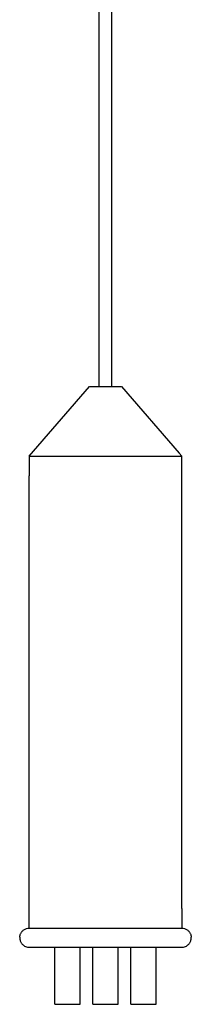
# Model space of a CAD drawing. Header units: millimetres. Extents: x -48 to 48, y -733 to -111.
# Tile 1 of 3: x -27 to 27, y -733 to -422. Entities that reach past the tile are written whole.
import ezdxf

# ---------------------------------------------------------------- set-up
doc = ezdxf.new("R2010")
doc.units = ezdxf.units.MM
doc.layers.add('VISIBLE', color=7, linetype='Continuous')

msp = doc.modelspace()

# ---------------------------------------------------------------- linework, layer by layer
at = {"layer": 'VISIBLE'}
for p, q in [((-2, -537.85), (-2, -177.95)), ((2, -537.85), (2, -177.95)), ((-23.99, -559.85), (-5, -537.85)), ((-5, -537.85), (-4.97, -537.86)), ((-5, -537.85), (-4.97, -537.85)), ((-4.97, -537.85), (-4.87, -537.85)), ((-4.97, -537.86), (-4.87, -537.86)), ((-4.87, -537.85), (-4.79, -537.85)), ((-4.87, -537.86), (-4.79, -537.86)), ((-4.79, -537.85), (-4.69, -537.85)), ((-4.79, -537.86), (-4.69, -537.86)), ((-4.69, -537.85), (-4.57, -537.85)), ((-4.69, -537.86), (-4.57, -537.86)), ((-4.57, -537.85), (-4.42, -537.85)), ((-4.57, -537.86), (-4.42, -537.86)), ((-4.42, -537.85), (-4.26, -537.85)), ((-4.42, -537.86), (-4.26, -537.86)), ((-4.26, -537.85), (-4.07, -537.85)), ((-4.26, -537.86), (-4.07, -537.86)), ((-4.07, -537.85), (-3.85, -537.85)), ((-4.07, -537.86), (-3.85, -537.86)), ((-3.85, -537.85), (-3.62, -537.85)), ((-3.85, -537.86), (-3.62, -537.86)), ((-3.62, -537.85), (-3.37, -537.85)), ((-3.62, -537.86), (-3.37, -537.86)), ((-3.37, -537.85), (-3.1, -537.85)), ((-3.37, -537.86), (-3.1, -537.86)), ((-3.1, -537.85), (-2.8, -537.85)), ((-3.1, -537.86), (-2.8, -537.86)), ((-2.8, -537.85), (-2.5, -537.85)), ((-2.8, -537.86), (-2.5, -537.86)), ((-2.5, -537.85), (-2.18, -537.85)), ((-2.5, -537.86), (-2.18, -537.86)), ((-2.18, -537.85), (-2, -537.85)), ((-2.18, -537.86), (-1.85, -537.86)), ((-1.85, -537.86), (-1.52, -537.86)), ((-1.52, -537.86), (-1.17, -537.86)), ((-1.17, -537.86), (-0.83, -537.86)), ((-0.83, -537.86), (-0.48, -537.86)), ((-0.48, -537.86), (-0.14, -537.86)), ((-0.14, -537.86), (0.19, -537.86)), ((0.19, -537.86), (0.52, -537.86)), ((0.52, -537.86), (0.84, -537.86)), ((0.84, -537.86), (1.15, -537.86)), ((1.15, -537.86), (1.45, -537.86)), ((1.45, -537.86), (2, -537.86)), ((2, -537.85), (2.5, -537.85)), ((2, -537.85), (2, -537.85)), ((2, -537.86), (2.5, -537.86)), ((2.5, -537.85), (2.97, -537.85)), ((2.5, -537.86), (2.97, -537.86)), ((2.97, -537.85), (3.42, -537.85)), ((2.97, -537.86), (3.42, -537.86)), ((3.42, -537.85), (3.64, -537.85)), ((3.42, -537.86), (3.64, -537.86)), ((3.64, -537.85), (3.85, -537.85)), ((3.64, -537.86), (3.85, -537.86)), ((3.85, -537.85), (4.04, -537.85)), ((3.85, -537.86), (4.04, -537.86)), ((4.04, -537.85), (4.23, -537.85)), ((4.04, -537.86), (4.23, -537.86)), ((4.23, -537.85), (4.4, -537.85)), ((4.23, -537.86), (4.4, -537.86)), ((4.4, -537.85), (4.55, -537.85)), ((4.4, -537.86), (4.55, -537.86)), ((4.55, -537.85), (4.68, -537.85)), ((4.55, -537.86), (4.68, -537.86)), ((4.68, -537.85), (4.79, -537.85)), ((4.68, -537.86), (4.79, -537.86)), ((4.79, -537.85), (4.88, -537.85)), ((4.79, -537.86), (4.88, -537.86)), ((4.88, -537.85), (4.95, -537.85)), ((4.88, -537.86), (4.95, -537.86)), ((4.95, -537.85), (4.99, -537.85)), ((4.95, -537.86), (4.99, -537.85)), ((4.99, -537.85), (5, -537.85)), ((4.99, -537.85), (5, -537.85)), ((5, -537.85), (23.17, -558.89)), ((23.17, -558.89), (23.99, -559.85)), ((-23.99, -559.85), (-23.99, -566.06)), ((-23.99, -559.85), (-23.99, -559.85)), ((-23.99, -559.85), (-23.97, -559.85)), ((-23.97, -559.85), (-23.89, -559.85)), ((-23.89, -559.85), (-23.77, -559.85)), ((-23.77, -559.85), (-23.61, -559.85)), ((-23.61, -559.85), (-23.4, -559.85)), ((-23.4, -559.85), (-23.17, -559.85)), ((-23.17, -559.85), (-22.9, -559.85)), ((-22.9, -559.85), (-22.61, -559.85)), ((-22.61, -559.85), (-22.29, -559.85)), ((-22.29, -559.85), (-21.95, -559.85)), ((-21.95, -559.85), (-21.59, -559.85)), ((-21.59, -559.85), (-21.22, -559.86)), ((-21.22, -559.86), (-20.84, -559.86)), ((-20.84, -559.86), (-20.44, -559.86)), ((-20.44, -559.86), (-20.04, -559.86)), ((-20.04, -559.86), (-19.62, -559.86)), ((-19.62, -559.86), (-19.2, -559.86)), ((-19.2, -559.86), (-18.74, -559.86)), ((-18.74, -559.86), (-18.25, -559.86)), ((-18.25, -559.86), (-17.72, -559.86)), ((-17.72, -559.86), (-17.16, -559.86)), ((-17.16, -559.86), (-16.56, -559.86)), ((-16.56, -559.86), (-15.92, -559.86)), ((-15.92, -559.86), (-15.24, -559.86)), ((-15.24, -559.86), (-14.52, -559.86)), ((-14.52, -559.86), (-13.75, -559.86)), ((-13.75, -559.86), (-12.94, -559.86)), ((-12.94, -559.86), (-12.09, -559.86)), ((-12.09, -559.86), (-11.19, -559.86)), ((-11.19, -559.86), (-10.25, -559.86)), ((-10.25, -559.86), (-9.26, -559.86)), ((-9.26, -559.86), (-8.22, -559.86)), ((-8.22, -559.86), (-7.14, -559.86)), ((-7.14, -559.86), (-6.02, -559.86)), ((-6.02, -559.86), (-4.86, -559.86)), ((-4.86, -559.86), (-3.66, -559.86)), ((-3.66, -559.86), (-2.42, -559.86)), ((-2.42, -559.86), (-1.16, -559.86)), ((-1.16, -559.86), (0.13, -559.86)), ((0.13, -559.86), (1.45, -559.86)), ((1.45, -559.86), (2.78, -559.86)), ((2.78, -559.86), (4.12, -559.86)), ((4.12, -559.86), (4.79, -559.86)), ((4.79, -559.86), (5.47, -559.86)), ((5.47, -559.86), (6.14, -559.86)), ((6.14, -559.86), (6.81, -559.86)), ((6.81, -559.86), (7.47, -559.86)), ((7.47, -559.86), (8.14, -559.86)), ((8.14, -559.86), (8.8, -559.86)), ((8.8, -559.86), (9.45, -559.86)), ((9.45, -559.86), (10.1, -559.86)), ((10.1, -559.86), (10.74, -559.86)), ((10.74, -559.86), (11.37, -559.86)), ((11.37, -559.86), (12, -559.86)), ((12, -559.86), (12.67, -559.86)), ((12.67, -559.86), (13.33, -559.86)), ((13.33, -559.86), (13.97, -559.86)), ((13.97, -559.86), (14.6, -559.86)), ((14.6, -559.86), (15.21, -559.86)), ((15.21, -559.86), (15.81, -559.86)), ((15.81, -559.86), (16.39, -559.86)), ((16.39, -559.86), (16.95, -559.86)), ((16.95, -559.86), (17.49, -559.86)), ((17.49, -559.86), (18.01, -559.86)), ((18.01, -559.86), (18.51, -559.86)), ((18.51, -559.86), (18.99, -559.86)), ((18.99, -559.86), (19.45, -559.86)), ((19.45, -559.86), (19.88, -559.86)), ((19.88, -559.86), (20.29, -559.86)), ((20.29, -559.86), (20.68, -559.86)), ((20.68, -559.86), (21.05, -559.86)), ((21.05, -559.86), (21.4, -559.85)), ((21.4, -559.85), (21.72, -559.85)), ((21.72, -559.85), (22.02, -559.85)), ((22.02, -559.85), (22.3, -559.85)), ((22.3, -559.85), (22.55, -559.85)), ((22.55, -559.85), (22.78, -559.85)), ((22.78, -559.85), (22.99, -559.85)), ((22.99, -559.85), (23.18, -559.85)), ((23.18, -559.85), (23.35, -559.85)), ((23.35, -559.85), (23.5, -559.85)), ((23.5, -559.85), (23.62, -559.85)), ((23.62, -559.85), (23.82, -559.85)), ((23.82, -559.85), (23.94, -559.85)), ((23.94, -559.85), (23.99, -559.85)), ((23.99, -566.06), (23.99, -559.85)), ((23.99, -559.85), (23.99, -559.85)), ((-23.99, -702.6), (-23.99, -566.06)), ((23.99, -702.6), (23.99, -566.06)), ((-23.99, -708.81), (-23.99, -702.6)), ((23.99, -702.6), (23.99, -708.81)), ((-26.99, -711.68), (-26.96, -711.34)), ((-26.96, -711.34), (-26.88, -710.99)), ((-26.88, -710.99), (-26.82, -710.81)), ((-26.88, -710.99), (-26.82, -710.81)), ((-26.88, -710.99), (-26.88, -710.99)), ((-26.82, -710.81), (-26.75, -710.63)), ((-26.82, -710.81), (-26.75, -710.63)), ((-26.75, -710.63), (-26.66, -710.45)), ((-26.75, -710.63), (-26.66, -710.45)), ((-26.75, -710.63), (-26.75, -710.63)), ((-26.75, -710.63), (-26.75, -710.63)), ((-26.66, -710.45), (-26.57, -710.27)), ((-26.66, -710.45), (-26.57, -710.27)), ((-26.57, -710.27), (-26.45, -710.09)), ((-26.57, -710.27), (-26.45, -710.1)), ((-26.57, -710.27), (-26.57, -710.27)), ((-26.57, -710.27), (-26.57, -710.27)), ((-26.45, -710.1), (-26.33, -709.93)), ((-26.45, -710.09), (-26.33, -709.93)), ((-26.33, -709.93), (-26.18, -709.76)), ((-26.33, -709.93), (-26.18, -709.76)), ((-26.33, -709.93), (-26.33, -709.92)), ((-26.33, -709.93), (-26.33, -709.93)), ((-26.18, -709.76), (-26.03, -709.61)), ((-26.18, -709.76), (-26.03, -709.61)), ((-26.03, -709.61), (-25.86, -709.46)), ((-26.03, -709.61), (-25.86, -709.46)), ((-26.03, -709.61), (-26.03, -709.61)), ((-26.03, -709.61), (-26.03, -709.61)), ((-25.86, -709.46), (-25.68, -709.33)), ((-25.86, -709.46), (-25.68, -709.33)), ((-25.68, -709.33), (-25.49, -709.21)), ((-25.68, -709.33), (-25.49, -709.21)), ((-25.68, -709.33), (-25.68, -709.33)), ((-25.68, -709.33), (-25.68, -709.33)), ((-25.49, -709.21), (-25.29, -709.1)), ((-25.49, -709.21), (-25.29, -709.1)), ((-25.29, -709.1), (-25.08, -709.01)), ((-25.29, -709.1), (-25.08, -709.01)), ((-25.29, -709.1), (-25.29, -709.1)), ((-25.29, -709.1), (-25.29, -709.1)), ((-25.08, -709.01), (-24.87, -708.94)), ((-25.08, -709.01), (-24.87, -708.94)), ((-24.87, -708.94), (-24.43, -708.84)), ((-24.87, -708.94), (-24.87, -708.94)), ((-24.43, -708.84), (-23.99, -708.81)), ((-24.43, -708.84), (-24.43, -708.84)), ((-23.99, -708.81), (-23.99, -708.81)), ((-23.99, -708.81), (-23.98, -708.81)), ((-23.98, -708.81), (-23.92, -708.81)), ((-23.92, -708.81), (-23.84, -708.81)), ((-23.84, -708.81), (-23.72, -708.81)), ((-23.72, -708.81), (-23.56, -708.81)), ((-23.56, -708.81), (-23.37, -708.81)), ((-23.37, -708.81), (-23.14, -708.81)), ((-23.14, -708.81), (-22.88, -708.81)), ((-22.88, -708.81), (-22.58, -708.81)), ((-22.58, -708.81), (-22.25, -708.81)), ((-22.25, -708.81), (-21.89, -708.82)), ((-21.89, -708.82), (-21.49, -708.82)), ((-21.49, -708.82), (-21.07, -708.82)), ((-21.07, -708.82), (-20.61, -708.82)), ((-20.61, -708.82), (-20.13, -708.82)), ((-20.13, -708.82), (-19.62, -708.82)), ((-19.62, -708.82), (-19.02, -708.82)), ((-19.02, -708.82), (-18.37, -708.82)), ((-18.37, -708.82), (-17.68, -708.82)), ((-17.68, -708.82), (-16.94, -708.82)), ((-16.94, -708.82), (-16.16, -708.82)), ((-16.16, -708.82), (-15.33, -708.82)), ((-15.33, -708.82), (-14.46, -708.82)), ((-14.46, -708.82), (-13.56, -708.82)), ((-13.56, -708.82), (-12.61, -708.82)), ((-12.61, -708.82), (-11.63, -708.82)), ((-11.63, -708.82), (-10.62, -708.82)), ((-10.62, -708.82), (-9.58, -708.82)), ((-9.58, -708.82), (-8.51, -708.82)), ((-8.51, -708.82), (-7.41, -708.82)), ((-7.41, -708.82), (-6.3, -708.83)), ((-6.3, -708.83), (-5.17, -708.83)), ((-5.17, -708.83), (-4.02, -708.83)), ((-4.02, -708.83), (-2.87, -708.83)), ((-2.87, -708.83), (-1.72, -708.83)), ((-1.72, -708.83), (-0.56, -708.83)), ((-0.56, -708.83), (0.59, -708.83)), ((0.59, -708.83), (1.73, -708.83)), ((1.73, -708.83), (2.86, -708.83)), ((2.86, -708.83), (3.97, -708.83)), ((3.97, -708.83), (5.07, -708.83)), ((5.07, -708.83), (6.15, -708.83)), ((6.15, -708.83), (7.2, -708.82)), ((7.2, -708.82), (8.22, -708.82)), ((8.22, -708.82), (9.21, -708.82)), ((9.21, -708.82), (10.17, -708.82)), ((10.17, -708.82), (11.1, -708.82)), ((11.1, -708.82), (12, -708.82)), ((12, -708.82), (12.95, -708.82)), ((12.95, -708.82), (13.9, -708.82)), ((13.9, -708.82), (14.83, -708.82)), ((14.83, -708.82), (15.74, -708.82)), ((15.74, -708.82), (16.62, -708.82)), ((16.62, -708.82), (17.48, -708.82)), ((17.48, -708.82), (18.3, -708.82)), ((18.3, -708.82), (19.09, -708.82)), ((19.09, -708.82), (19.83, -708.82)), ((19.83, -708.82), (20.52, -708.82)), ((20.52, -708.82), (21.16, -708.82)), ((21.16, -708.82), (21.74, -708.82)), ((21.74, -708.82), (22.26, -708.81)), ((22.26, -708.81), (22.72, -708.81)), ((22.72, -708.81), (23.11, -708.81)), ((23.11, -708.81), (23.43, -708.81)), ((23.43, -708.81), (23.68, -708.81)), ((23.68, -708.81), (23.86, -708.81)), ((23.86, -708.81), (23.96, -708.81)), ((23.96, -708.81), (23.99, -708.81)), ((23.99, -708.81), (24.43, -708.84)), ((23.99, -708.81), (23.99, -708.81)), ((24.43, -708.84), (24.87, -708.94)), ((24.43, -708.84), (24.43, -708.84)), ((24.87, -708.94), (25.08, -709.01)), ((25.08, -709.01), (25.29, -709.1)), ((25.29, -709.1), (25.49, -709.21)), ((25.49, -709.21), (25.68, -709.33)), ((25.68, -709.33), (25.86, -709.46)), ((25.86, -709.46), (26.03, -709.61)), ((26.03, -709.61), (26.19, -709.76)), ((26.19, -709.76), (26.33, -709.93)), ((26.33, -709.93), (26.46, -710.1)), ((26.46, -710.1), (26.57, -710.27)), ((26.57, -710.27), (26.67, -710.45)), ((26.67, -710.45), (26.75, -710.63)), ((26.75, -710.63), (26.82, -710.81)), ((26.82, -710.81), (26.88, -710.99)), ((26.88, -710.99), (26.96, -711.34)), ((26.96, -711.34), (26.99, -711.68)), ((-26.99, -711.68), (-26.99, -711.99)), ((-26.99, -711.99), (-26.95, -712.28)), ((-26.95, -712.28), (-26.9, -712.55)), ((-26.9, -712.55), (-26.83, -712.8)), ((-26.83, -712.8), (-26.74, -713.01)), ((-26.74, -713.01), (-26.65, -713.19)), ((-26.74, -713.01), (-26.74, -713.02)), ((-26.74, -713.01), (-26.74, -713.02)), ((-26.65, -713.19), (-26.55, -713.37)), ((-26.56, -713.37), (-26.55, -713.37)), ((-26.56, -713.37), (-26.55, -713.37)), ((-26.55, -713.37), (-26.43, -713.55)), ((-26.43, -713.55), (-26.29, -713.74)), ((-26.29, -713.74), (-26.12, -713.92)), ((-26.12, -713.92), (-25.93, -714.1)), ((-25.93, -714.1), (-25.71, -714.27)), ((-25.71, -714.27), (-25.47, -714.42)), ((-25.47, -714.42), (-25.19, -714.56)), ((25.19, -714.56), (25.47, -714.42)), ((25.47, -714.42), (25.71, -714.27)), ((25.71, -714.27), (25.93, -714.1)), ((25.93, -714.1), (26.12, -713.92)), ((26.12, -713.92), (26.29, -713.74)), ((26.29, -713.74), (26.43, -713.55)), ((26.43, -713.55), (26.55, -713.37)), ((26.55, -713.37), (26.66, -713.19)), ((26.66, -713.19), (26.74, -713.01)), ((26.74, -713.01), (26.83, -712.8)), ((26.83, -712.8), (26.9, -712.55)), ((26.9, -712.55), (26.95, -712.28)), ((26.95, -712.28), (26.99, -711.99)), ((26.99, -711.99), (26.99, -711.68)), ((-25.19, -714.56), (-24.89, -714.67)), ((-24.89, -714.67), (-24.56, -714.75)), ((-24.56, -714.75), (-24.22, -714.8)), ((-24.22, -714.8), (-24.22, -714.8)), ((-24.22, -714.8), (-24.21, -714.8)), ((-24.21, -714.8), (-24.19, -714.8)), ((-24.19, -714.8), (-23.83, -714.81)), ((-23.83, -714.81), (-23.81, -714.81)), ((-23.81, -714.81), (-23.78, -714.81)), ((-23.78, -714.81), (-23.75, -714.81)), ((-23.75, -714.81), (-23.71, -714.81)), ((-23.71, -714.81), (-23.66, -714.81)), ((-23.66, -714.81), (-23.6, -714.81)), ((-23.6, -714.81), (-23.54, -714.81)), ((-23.54, -714.81), (-23.48, -714.81)), ((-23.48, -714.81), (-23.4, -714.81)), ((-23.4, -714.81), (-23.33, -714.81)), ((-23.33, -714.81), (-23.24, -714.81)), ((-23.24, -714.81), (-23.15, -714.81)), ((-23.15, -714.81), (-23.05, -714.81)), ((-23.05, -714.81), (-22.95, -714.81)), ((-22.95, -714.81), (-22.84, -714.81)), ((-22.84, -714.81), (-22.72, -714.81)), ((-22.72, -714.81), (-22.6, -714.81)), ((-22.6, -714.81), (-22.47, -714.81)), ((-22.47, -714.81), (-22.33, -714.81)), ((-22.33, -714.81), (-22.19, -714.81)), ((-22.19, -714.81), (-22.05, -714.81)), ((-22.05, -714.81), (-21.89, -714.81)), ((-21.89, -714.81), (-21.74, -714.81)), ((-21.74, -714.81), (-21.57, -714.81)), ((-21.57, -714.81), (-21.4, -714.81)), ((-21.4, -714.81), (-21.23, -714.81)), ((-21.23, -714.81), (-21.05, -714.81)), ((-21.05, -714.81), (-20.86, -714.81)), ((-20.86, -714.81), (-20.67, -714.81)), ((-20.67, -714.81), (-20.47, -714.81)), ((-20.47, -714.81), (-20.26, -714.81)), ((-20.26, -714.81), (-20.06, -714.81)), ((-20.06, -714.81), (-19.84, -714.81)), ((-19.84, -714.81), (-19.62, -714.81)), ((-19.62, -714.81), (-19.4, -714.81)), ((-19.4, -714.81), (-19.17, -714.81)), ((-19.17, -714.81), (-18.93, -714.81)), ((-18.93, -714.81), (-18.69, -714.81)), ((-18.69, -714.81), (-18.45, -714.81)), ((-18.45, -714.81), (-18.2, -714.82)), ((-18.2, -714.82), (-17.94, -714.82)), ((-17.94, -714.82), (-17.68, -714.82)), ((-17.68, -714.82), (-17.42, -714.82)), ((-17.42, -714.82), (-17.15, -714.82)), ((-17.15, -714.82), (-16.87, -714.82)), ((-16.87, -714.82), (-16.6, -714.82)), ((-16.6, -714.82), (-16.31, -714.82)), ((-16.31, -714.82), (-16.03, -714.82)), ((-16.03, -714.82), (-15.73, -714.82)), ((-15.99, -732.8), (-15.99, -714.82)), ((-15.73, -714.82), (-15.44, -714.82)), ((-15.44, -714.82), (-15.14, -714.82)), ((-15.14, -714.82), (-14.84, -714.82)), ((-14.84, -714.82), (-14.53, -714.82)), ((-14.53, -714.82), (-14.22, -714.82)), ((-14.22, -714.82), (-13.9, -714.82)), ((-13.9, -714.82), (-13.58, -714.82)), ((-13.58, -714.82), (-13.26, -714.82)), ((-13.26, -714.82), (-12.93, -714.82)), ((-12.93, -714.82), (-12.6, -714.82)), ((-12.6, -714.82), (-12.27, -714.82)), ((-12.27, -714.82), (-11.93, -714.82)), ((-11.93, -714.82), (-11.59, -714.82)), ((-11.59, -714.82), (-11.25, -714.82)), ((-11.25, -714.82), (-10.9, -714.82)), ((-10.9, -714.82), (-10.55, -714.82)), ((-10.55, -714.82), (-10.2, -714.82)), ((-10.2, -714.82), (-9.85, -714.82)), ((-9.85, -714.82), (-9.49, -714.82)), ((-9.49, -714.82), (-9.13, -714.82)), ((-9.13, -714.82), (-8.77, -714.82)), ((-8.77, -714.82), (-8.41, -714.82)), ((-8.41, -714.82), (-8.04, -714.82)), ((-8.04, -714.82), (-7.67, -714.82)), ((-8, -732.8), (-8, -714.82)), ((-7.67, -714.82), (-7.3, -714.82)), ((-7.3, -714.82), (-6.93, -714.82)), ((-6.93, -714.82), (-6.55, -714.82)), ((-6.55, -714.82), (-6.18, -714.82)), ((-6.18, -714.82), (-5.8, -714.82)), ((-5.8, -714.82), (-5.42, -714.82)), ((-5.42, -714.82), (-5.04, -714.82)), ((-5.04, -714.82), (-4.66, -714.82)), ((-4.66, -714.82), (-4.27, -714.82)), ((-4.27, -714.82), (-3.89, -714.82)), ((-4, -732.81), (-4, -714.82)), ((-3.89, -714.82), (-3.5, -714.82)), ((-3.5, -714.82), (-3.11, -714.82)), ((-3.11, -714.82), (-2.73, -714.82)), ((-2.73, -714.82), (-2.34, -714.82)), ((-2.34, -714.82), (-1.95, -714.82)), ((-1.95, -714.82), (-1.56, -714.82)), ((-1.56, -714.82), (-1.17, -714.82)), ((-1.17, -714.82), (-0.78, -714.82)), ((-0.78, -714.82), (-0.39, -714.82)), ((-0.39, -714.82), (0, -714.82)), ((0, -714.82), (0.39, -714.82)), ((0.39, -714.82), (0.78, -714.82)), ((0.78, -714.82), (1.17, -714.82)), ((1.17, -714.82), (1.56, -714.82)), ((1.56, -714.82), (1.95, -714.82)), ((1.95, -714.82), (2.34, -714.82)), ((2.34, -714.82), (2.73, -714.82)), ((2.73, -714.82), (3.11, -714.82)), ((3.11, -714.82), (3.5, -714.82)), ((3.5, -714.82), (3.89, -714.82)), ((3.89, -714.82), (4.27, -714.82)), ((4, -732.81), (4, -714.82)), ((4.27, -714.82), (4.66, -714.82)), ((4.66, -714.82), (5.04, -714.82)), ((5.04, -714.82), (5.42, -714.82)), ((5.42, -714.82), (5.8, -714.82)), ((5.8, -714.82), (6.18, -714.82)), ((6.18, -714.82), (6.55, -714.82)), ((6.55, -714.82), (6.93, -714.82)), ((6.93, -714.82), (7.3, -714.82)), ((7.3, -714.82), (7.67, -714.82)), ((7.67, -714.82), (8.04, -714.82)), ((8, -732.8), (8, -714.82)), ((8.04, -714.82), (8.41, -714.82)), ((8.41, -714.82), (8.77, -714.82)), ((8.77, -714.82), (9.13, -714.82)), ((9.13, -714.82), (9.49, -714.82)), ((9.49, -714.82), (9.85, -714.82)), ((9.85, -714.82), (10.2, -714.82)), ((10.2, -714.82), (10.55, -714.82)), ((10.55, -714.82), (10.9, -714.82)), ((10.9, -714.82), (11.25, -714.82)), ((11.25, -714.82), (11.59, -714.82)), ((11.59, -714.82), (11.93, -714.82)), ((11.93, -714.82), (12.27, -714.82)), ((12.27, -714.82), (12.6, -714.82)), ((12.6, -714.82), (12.93, -714.82)), ((12.93, -714.82), (13.26, -714.82)), ((13.26, -714.82), (13.58, -714.82)), ((13.58, -714.82), (13.9, -714.82)), ((13.9, -714.82), (14.22, -714.82)), ((14.22, -714.82), (14.53, -714.82)), ((14.53, -714.82), (14.84, -714.82)), ((14.84, -714.82), (15.14, -714.82)), ((15.14, -714.82), (15.44, -714.82)), ((15.44, -714.82), (15.73, -714.82)), ((15.73, -714.82), (16.03, -714.82)), ((15.99, -732.8), (15.99, -714.82)), ((16.03, -714.82), (16.31, -714.82)), ((16.31, -714.82), (16.6, -714.82)), ((16.6, -714.82), (16.87, -714.82)), ((16.87, -714.82), (17.15, -714.82)), ((17.15, -714.82), (17.42, -714.82)), ((17.42, -714.82), (17.68, -714.82)), ((17.68, -714.82), (17.94, -714.82)), ((17.94, -714.82), (18.2, -714.82)), ((18.2, -714.82), (18.45, -714.81)), ((18.45, -714.81), (18.69, -714.81)), ((18.69, -714.81), (18.93, -714.81)), ((18.93, -714.81), (19.17, -714.81)), ((19.17, -714.81), (19.4, -714.81)), ((19.4, -714.81), (19.62, -714.81)), ((19.62, -714.81), (19.84, -714.81)), ((19.84, -714.81), (20.06, -714.81)), ((20.06, -714.81), (20.26, -714.81)), ((20.26, -714.81), (20.47, -714.81)), ((20.47, -714.81), (20.67, -714.81)), ((20.67, -714.81), (20.86, -714.81)), ((20.86, -714.81), (21.05, -714.81)), ((21.05, -714.81), (21.23, -714.81)), ((21.23, -714.81), (21.4, -714.81)), ((21.4, -714.81), (21.57, -714.81)), ((21.57, -714.81), (21.74, -714.81)), ((21.74, -714.81), (21.89, -714.81)), ((21.89, -714.81), (22.05, -714.81)), ((22.05, -714.81), (22.19, -714.81)), ((22.19, -714.81), (22.33, -714.81)), ((22.33, -714.81), (22.47, -714.81)), ((22.47, -714.81), (22.6, -714.81)), ((22.6, -714.81), (22.72, -714.81)), ((22.72, -714.81), (22.84, -714.81)), ((22.84, -714.81), (22.95, -714.81)), ((22.95, -714.81), (23.05, -714.81)), ((23.05, -714.81), (23.15, -714.81)), ((23.15, -714.81), (23.24, -714.81)), ((23.24, -714.81), (23.33, -714.81)), ((23.33, -714.81), (23.4, -714.81)), ((23.4, -714.81), (23.48, -714.81)), ((23.48, -714.81), (23.54, -714.81)), ((23.54, -714.81), (23.6, -714.81)), ((23.6, -714.81), (23.66, -714.81)), ((23.66, -714.81), (23.71, -714.81)), ((23.71, -714.81), (23.75, -714.81)), ((23.75, -714.81), (23.78, -714.81)), ((23.78, -714.81), (23.81, -714.81)), ((23.81, -714.81), (23.83, -714.81)), ((23.83, -714.81), (24.19, -714.8)), ((24.19, -714.8), (24.21, -714.8)), ((24.21, -714.8), (24.22, -714.8)), ((24.22, -714.8), (24.56, -714.75)), ((24.22, -714.8), (24.22, -714.8)), ((24.56, -714.75), (24.89, -714.67)), ((24.89, -714.67), (25.19, -714.56)), ((-15.99, -732.8), (-15.99, -732.8)), ((-15.99, -732.8), (-15.99, -732.8)), ((-15.99, -732.8), (-15.94, -732.8)), ((-15.94, -732.8), (-15.87, -732.8)), ((-15.87, -732.8), (-15.78, -732.8)), ((-15.78, -732.8), (-15.67, -732.8)), ((-15.67, -732.8), (-15.54, -732.8)), ((-15.54, -732.8), (-15.41, -732.8)), ((-15.41, -732.8), (-15.27, -732.8)), ((-15.27, -732.8), (-15.11, -732.8)), ((-15.11, -732.8), (-14.93, -732.8)), ((-14.93, -732.8), (-14.73, -732.8)), ((-14.73, -732.8), (-14.49, -732.8)), ((-14.49, -732.8), (-14.23, -732.8)), ((-14.23, -732.8), (-13.93, -732.81)), ((-13.93, -732.81), (-13.6, -732.81)), ((-13.6, -732.81), (-13.23, -732.81)), ((-13.23, -732.81), (-12.84, -732.81)), ((-12.84, -732.81), (-12.41, -732.81)), ((-12.41, -732.81), (-11.97, -732.81)), ((-11.97, -732.81), (-11.51, -732.81)), ((-11.51, -732.81), (-11.04, -732.81)), ((-11.04, -732.81), (-10.57, -732.81)), ((-10.57, -732.81), (-10.12, -732.81)), ((-10.12, -732.81), (-9.7, -732.8)), ((-9.7, -732.8), (-9.31, -732.8)), ((-9.31, -732.8), (-8.96, -732.8)), ((-8.96, -732.8), (-8.67, -732.8)), ((-8.67, -732.8), (-8.43, -732.8)), ((-8.43, -732.8), (-8.24, -732.8)), ((-8.24, -732.8), (-8.11, -732.8)), ((-8.11, -732.8), (-8.03, -732.8)), ((-8.03, -732.8), (-8, -732.8)), ((-8, -732.8), (-8, -732.8)), ((-4, -732.81), (-3.99, -732.81)), ((-4, -732.81), (-4, -732.81)), ((-3.99, -732.81), (-3.95, -732.81)), ((-3.95, -732.81), (-3.88, -732.81)), ((-3.88, -732.81), (-3.78, -732.81)), ((-3.78, -732.81), (-3.67, -732.81)), ((-3.67, -732.81), (-3.55, -732.81)), ((-3.55, -732.81), (-3.41, -732.81)), ((-3.41, -732.81), (-3.27, -732.81)), ((-3.27, -732.81), (-3.12, -732.81)), ((-3.12, -732.81), (-2.94, -732.81)), ((-2.94, -732.81), (-2.73, -732.81)), ((-2.73, -732.81), (-2.5, -732.81)), ((-2.5, -732.81), (-2.23, -732.81)), ((-2.23, -732.81), (-1.93, -732.81)), ((-1.93, -732.81), (-1.6, -732.81)), ((-1.6, -732.81), (-1.24, -732.81)), ((-1.24, -732.81), (-0.84, -732.81)), ((-0.84, -732.81), (-0.42, -732.81)), ((-0.42, -732.81), (0.03, -732.81)), ((0.03, -732.81), (0.49, -732.81)), ((0.49, -732.81), (0.96, -732.81)), ((0.96, -732.81), (1.43, -732.81)), ((1.43, -732.81), (1.88, -732.81)), ((1.88, -732.81), (2.3, -732.81)), ((2.3, -732.81), (2.69, -732.81)), ((2.69, -732.81), (3.04, -732.81)), ((3.04, -732.81), (3.33, -732.81)), ((3.33, -732.81), (3.57, -732.81)), ((3.57, -732.81), (3.75, -732.81)), ((3.75, -732.81), (3.88, -732.81)), ((3.88, -732.81), (3.96, -732.81)), ((3.96, -732.81), (4, -732.81)), ((4, -732.81), (4, -732.81)), ((8, -732.8), (8.01, -732.8)), ((8, -732.8), (8, -732.8)), ((8.01, -732.8), (8.05, -732.8)), ((8.05, -732.8), (8.12, -732.8)), ((8.12, -732.8), (8.21, -732.8)), ((8.21, -732.8), (8.32, -732.8)), ((8.32, -732.8), (8.45, -732.8)), ((8.45, -732.8), (8.58, -732.8)), ((8.58, -732.8), (8.73, -732.8)), ((8.73, -732.8), (8.88, -732.8)), ((8.88, -732.8), (9.06, -732.8)), ((9.06, -732.8), (9.27, -732.8)), ((9.27, -732.8), (9.5, -732.8)), ((9.5, -732.8), (9.77, -732.8)), ((9.77, -732.8), (10.07, -732.81)), ((10.07, -732.81), (10.4, -732.81)), ((10.4, -732.81), (10.76, -732.81)), ((10.76, -732.81), (11.16, -732.81)), ((11.16, -732.81), (11.58, -732.81)), ((11.58, -732.81), (12.03, -732.81)), ((12.03, -732.81), (12.49, -732.81)), ((12.49, -732.81), (12.96, -732.81)), ((12.96, -732.81), (13.42, -732.81)), ((13.42, -732.81), (13.87, -732.81)), ((13.87, -732.81), (14.3, -732.8)), ((14.3, -732.8), (14.69, -732.8)), ((14.69, -732.8), (15.03, -732.8)), ((15.03, -732.8), (15.33, -732.8)), ((15.33, -732.8), (15.57, -732.8)), ((15.57, -732.8), (15.75, -732.8)), ((15.75, -732.8), (15.88, -732.8)), ((15.88, -732.8), (15.96, -732.8)), ((15.96, -732.8), (15.99, -732.8)), ((15.99, -732.8), (15.99, -732.8))]:
    msp.add_line(p, q, dxfattribs=at)

doc.saveas('drawing.dxf')
